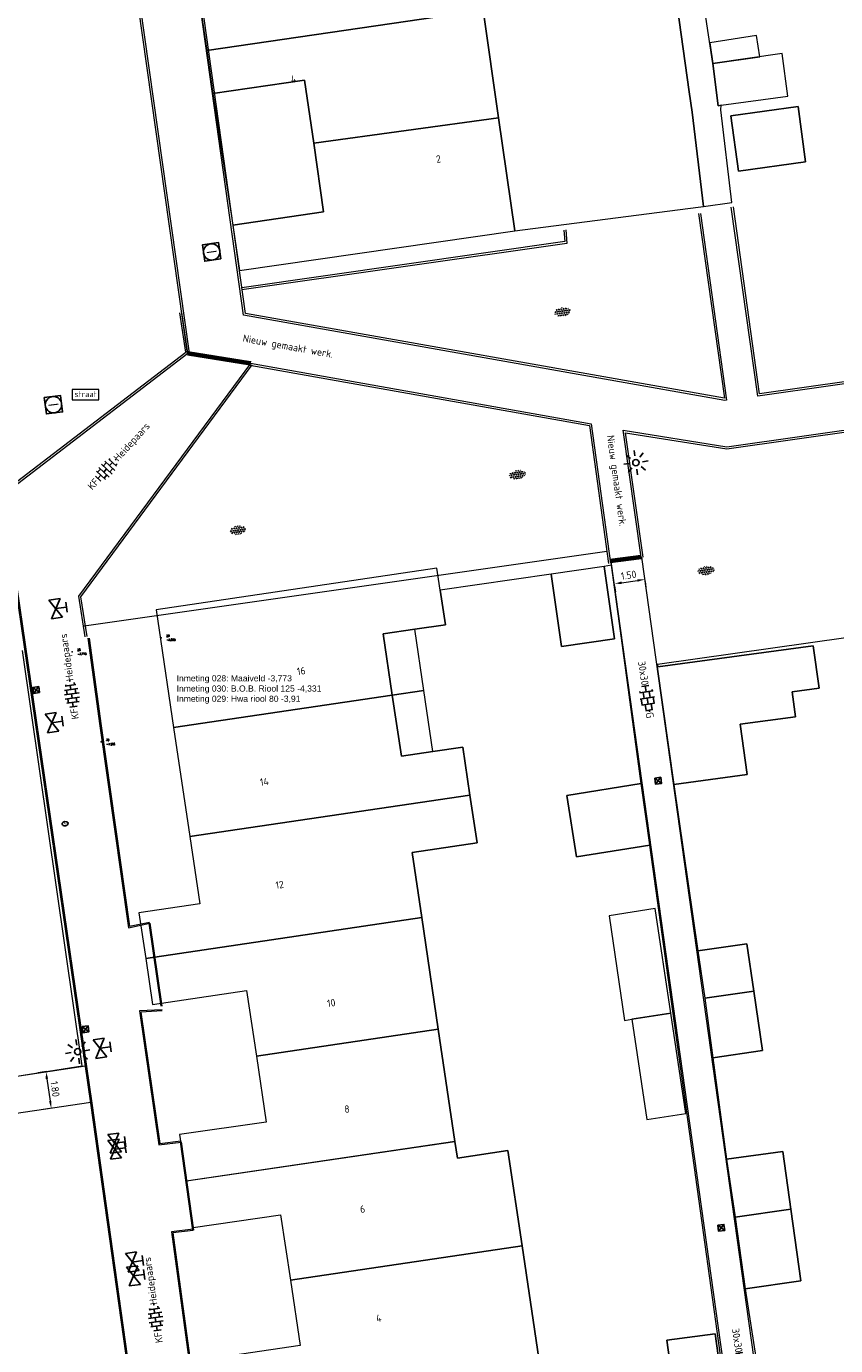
# Model space of a CAD drawing. Header units: metres. Extents: x 102746 to 103541, y 468531 to 469408.
# Tile 12 of 87: x 103071 to 103110, y 468798 to 468862. Entities that reach past the tile are written whole.
import ezdxf
from ezdxf.enums import TextEntityAlignment as Align

# ---------------------------------------------------------------- set-up
doc = ezdxf.new("R2010")
doc.units = ezdxf.units.M
doc.linetypes.add('VH-OPSLUITBAND_100X200', pattern=[16, 8, -2, 4, -2])
doc.linetypes.add('VH-OPSLUITBAND_60X200', pattern=[12, 6, -2, 2, -2])
doc.layers.get('0').update_dxf_attribs({"lineweight": 25})
for name, color, linetype, lineweight in [('B-RO-GR-SIERPLANTSOEN-S', 90, 'Continuous', 25), ('B-RO-IE-MEUBILAIR_WEGMEUBILAIR-S', 7, 'Continuous', 25), ('B-RO-KG-GRENS_WERK_WERKGEBIED-G', 241, 'KL-GAS-AL-N', 70), ('B-RO-KL-WATER_HULPSTUK-S', 170, 'Continuous', 25), ('B-RO-OG-BEBOUWING-G', 7, 'Continuous', 35), ('B-RO-OG-BGT-G', 253, 'Continuous', 13), ('B-RO-RI-GWA_RIOOLPUT-S', 30, 'Continuous', 25), ('B-RO-RI-HWA_KOLK-S', 150, 'Continuous', 25), ('B-RO-VH-KANTOPSLUITING_ACHTERKANTBAND-G', 253, 'Continuous', 18), ('B-RO-VH-KANTOPSLUITING_OPSLUITBAND_100X200-G', 150, 'VH-OPSLUITBAND_100X200', 18), ('B-RO-VH-KANTOPSLUITING_OPSLUITBAND_60X200-G', 150, 'VH-OPSLUITBAND_60X200', 18), ('B-RO-VH-VERHARDING-G', 252, 'Continuous', 18), ('B-RO-VH-VERHARDING_BETONSTRAATSTEEN-S', 252, 'Continuous', 25), ('B-RO-VH-VERHARDING_TEGEL_BETON-S', 252, 'Continuous', 25), ('CALQUE_PTTOPO_ALT', 7, 'Continuous', 0), ('CALQUE_PTTOPO_MAT', 7, 'Continuous', 0), ('PTTOPO', 7, 'Continuous', 0), ('X-XX-AL-M', 7, 'Continuous', 18), ('X-XX-AL-T18', 7, 'Continuous', 18)]:
    doc.layers.add(name, color=color, linetype=linetype, lineweight=lineweight)
doc.styles.add('ARIAL', font='arial.ttf')
doc.styles.add('NLCS-ISO', font='txt')
doc.styles.add('NLCS-ISO-M200-T18', font='txt', dxfattribs={"height": 0.36})
doc.styles.add('Style-STANDARD', font='STANDARD.shx')
doc.linetypes.add('KL-GAS-AL-N', pattern='A,7,-0.5,[69,NLCS.shx,S=0.5,R=0,X=0.75,Y=0],-2', length=9.5)
doc.dimstyles.new('NLCS-M200-T18-PIJL_L2_H1', dxfattribs={"dimscale": 0.2, "dimtxt": 2.5, "dimasz": 1.8, "dimexe": 2, "dimexo": 2, "dimgap": 0.7, "dimtad": 1, "dimzin": 0, "dimdsep": 46, "dimtxsty": 'NLCS-ISO-M200-T18', "dimcen": 0, "dimdle": 2, "dimclrd": 256, "dimclre": 256, "dimclrt": 256, "dimadec": 1, "dimazin": 0, "dimtfac": 1, "dimtdec": 3, "dimtofl": 0, "dimtmove": 0, "dimatfit": 3, "dimfxl": 2, "dimfxlon": 1, "dimtfillclr": 256, "dimtolj": 1, "dimtzin": 0, "dimlwd": -1, "dimlwe": -1, "dimarcsym": 0})

# ---------------------------------------------------------------- blocks, each defined once
blk = doc.blocks.new('SIE-WEG_VERKEERSBORD_STRAATNAAM-SO')
at = {"color": 0, "linetype": 'ByBlock', "lineweight": 18}
blk.add_lwpolyline([(-3.25, -1.25), (3.25, -1.25), (3.25, 1.25), (-3.25, 1.25)], close=True, dxfattribs=at)
at = {"color": 0, "linetype": 'ByBlock', "lineweight": 18, "style": 'NLCS-ISO'}
blk.add_text('straat', height=1.5, dxfattribs=at).set_placement((0, 0.1518929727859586), align=Align.MIDDLE_CENTER)
blk = doc.blocks.new('B-SRI-KOLK_STRAAT_300X300-SO')
for p, q in [((-0.7500000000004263, 2.842170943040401e-13), (0.7499999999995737, 1.500000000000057)), ((0.7499999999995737, 2.842170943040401e-13), (-0.7500000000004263, 1.500000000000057))]:
    blk.add_line(p, q)
at = {"flags": 128}
blk.add_lwpolyline([(-0.7500000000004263, 2.842170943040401e-13), (0.7499999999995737, 2.842170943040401e-13), (0.7499999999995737, 1.500000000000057), (-0.7500000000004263, 1.500000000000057)], close=True, dxfattribs=at)
blk = doc.blocks.new('SKL-WTB_HULP_AFSLUITER_HANDB-SO')
for p, q in [((2.303946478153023, 1.373199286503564), (-2.303946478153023, -1.373199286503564)), ((-2.303946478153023, 1.373199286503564), (2.303946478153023, -1.373199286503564)), ((2.303946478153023, -1.373199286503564), (2.303946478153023, 1.373199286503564))]:
    blk.add_line(p, q)
at = {"ltscale": 0.1}
for p, q in [((-2.303946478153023, -1.373199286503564), (-2.303946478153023, 1.373199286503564)), ((-1.253844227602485, 2.619308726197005), (1.253844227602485, 2.619308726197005)), ((0, 0), (0, 2.619308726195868))]:
    blk.add_line(p, q, dxfattribs=at)
blk = doc.blocks.new('SIE-WEG_STRAATPOT_BRANDKRAAN-SO')
blk.add_ellipse((-4.547473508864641e-16, 0), major_axis=(-0.7288689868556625, 1.338866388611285e-16), ratio=0.6859943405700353)
at = {"style": 'NLCS-ISO'}
blk.add_text('BR', height=0.4, dxfattribs=at).set_placement((-0.2979630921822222, -0.1529624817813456))
blk = doc.blocks.new('SVH-BSS_KEIFORMAAT_HALFST_KL-SO')
for p, q in [((-3.149999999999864, -1.002284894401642), (-3.149999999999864, 0.8312019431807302)), ((-3.149999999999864, 0), (-2.099999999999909, 0)), ((-2.099999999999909, -1.587293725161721), (-2.099999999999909, 1.416210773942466)), ((-2.100000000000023, 1.049999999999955), (-1.050000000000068, 1.049999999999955)), ((-1.049999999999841, -1.832032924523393), (-1.049999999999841, 1.660949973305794)), ((-1.049999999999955, 0), (0, 0)), ((1.13686837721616e-13, -1.881463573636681), (1.13686837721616e-13, 1.71038062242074)), ((-1.13686837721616e-13, 1.049999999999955), (1.049999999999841, 1.049999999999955)), ((1.050000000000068, -1.753045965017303), (1.050000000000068, 1.581963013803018)), ((1.049999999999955, 0), (2.099999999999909, 0)), ((2.100000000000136, -1.39547945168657), (2.100000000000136, 1.224396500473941)), ((2.099999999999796, 1.049999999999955), (2.405710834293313, 1.049999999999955)), ((3.150000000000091, -0.2628407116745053), (3.150000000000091, 0.09175776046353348)), ((3.149999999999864, 0), (3.162673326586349, 0)), ((-2.100000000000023, -1.050000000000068), (-1.050000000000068, -1.050000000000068)), ((-1.13686837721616e-13, -1.050000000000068), (1.049999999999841, -1.050000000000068)), ((2.099999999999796, -1.050000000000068), (2.638053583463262, -1.050000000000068))]:
    blk.add_line(p, q)
at = {"style": 'NLCS-ISO'}
blk.add_attdef('FORMAAT', text='', height=1.8, dxfattribs=at).set_placement((-3.623289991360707, -0.08554147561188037), align=Align.MIDDLE_RIGHT)
blk.add_attdef('KLEUR', text='', height=1.8, dxfattribs=at).set_placement((3.166509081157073, -0.08554147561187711), align=Align.MIDDLE_LEFT)
at = {"style": 'NLCS-ISO', "flags": 1}
blk.add_attdef('FUNCTIE', text='', height=1.8, dxfattribs=at).set_placement((0.1159930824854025, -3.584775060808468), align=Align.MIDDLE_CENTER)
blk = doc.blocks.new('SVH-TEGEL_300X300_DUN_HALFST_KL-SO')
for p, q in [((-3.08021532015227, 0.7500000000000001), (-2.999999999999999, 0.7500000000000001)), ((-2.999999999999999, -0.8349495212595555), (-2.999999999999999, 0.834949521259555)), ((-2.999999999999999, 0), (-1.499999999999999, 0)), ((-1.83708385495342, 1.5), (-1.499999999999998, 1.5)), ((-1.499999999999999, -1.600165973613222), (-1.499999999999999, 1.600165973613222)), ((-1.499999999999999, 0.7500000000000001), (1.110223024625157e-15, 0.7500000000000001)), ((1.110223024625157e-15, -1.78372119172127), (1.110223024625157e-15, 1.78372119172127)), ((2.220446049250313e-15, 1.5), (1.500000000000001, 1.5)), ((0, 0), (1.500000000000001, 0)), ((1.500000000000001, -1.600165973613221), (1.500000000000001, 1.600165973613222)), ((1.500000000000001, 0.7500000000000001), (3, 0.7500000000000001)), ((3, -0.8349495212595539), (3, 0.8349495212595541)), ((3, 0), (3.39489953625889, 0)), ((-3.08021532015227, -0.7500000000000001), (-3, -0.7500000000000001)), ((-1.837083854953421, -1.5), (-1.499999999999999, -1.5)), ((-1.5, -0.7500000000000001), (0, -0.7500000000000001)), ((1.110223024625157e-15, -1.5), (1.500000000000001, -1.5)), ((1.499999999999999, -0.7500000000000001), (3, -0.7500000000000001))]:
    blk.add_line(p, q)
at = {"style": 'NLCS-ISO'}
blk.add_attdef('FORMAAT', text='', height=1.8, dxfattribs=at).set_placement((-3.18021532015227, -2.887924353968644e-16), align=Align.MIDDLE_RIGHT)
blk.add_attdef('KLEUR', text='', height=1.8, dxfattribs=at).set_placement((3.49489953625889, -6.891423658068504e-16), align=Align.MIDDLE_LEFT)
at = {"style": 'NLCS-ISO', "flags": 1}
blk.add_attdef('FUNCTIE', text='', height=1.8, dxfattribs=at).set_placement((0.1159930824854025, -3.584775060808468), align=Align.MIDDLE_CENTER)
blk = doc.blocks.new('SGR-SIERPLANTSOEN-SO')
at = {"ltscale": 0.1}
h = blk.add_hatch(dxfattribs=at)
h.set_pattern_fill('GR-SIERPLANTSOEN', color=256, scale=0.1, style=0, pattern_type=2)
h.set_pattern_definition([(30, (-2.066961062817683, -1.090504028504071), (0.2886752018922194, 0.4999998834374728), [0.2, -0.8]), (90, (-1.980358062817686, -1.140504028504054), (-0.288675, 0.5), [0.2, -0.8]), (150, (-1.893755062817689, -1.090504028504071), (-0.5773502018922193, 1.165625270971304e-07), [0.2, -0.8])])
edge = h.paths.add_edge_path()
edge.add_ellipse((0, 0), major_axis=(1.980358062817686, 0), ratio=0.5254120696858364, start_angle=0, end_angle=360, ccw=False)
at = {"ltscale": 0.1, "style": 'NLCS-ISO'}
blk.add_attdef('TYPE', text='', height=0.5, dxfattribs=at).set_placement((3.470943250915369, -0.01606055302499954), align=Align.MIDDLE_CENTER)
blk = doc.blocks.new('B-SIE-WEG_LICHTMAST_SPOT-SO')
for p, q in [((-3.000000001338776, 4.656612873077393e-09), (-1.624763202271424, 2.328306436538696e-09)), ((-2.121320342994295, 2.121320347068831), (-1.148881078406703, 1.148881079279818)), ((-8.731149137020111e-10, 1.624763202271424), (-2.91038304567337e-10, 3.000000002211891)), ((1.148881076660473, 1.148881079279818), (2.121320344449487, 2.121320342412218)), ((-2.121320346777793, -2.121320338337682), (-1.148881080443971, -1.148881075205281)), ((-3.783497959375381e-09, -2.999999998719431), (-2.91038304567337e-09, -1.624763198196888)), ((1.148881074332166, -1.148881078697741), (2.12132034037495, -2.121320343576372)), ((1.624763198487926, -1.746229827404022e-09), (2.99999999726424, -1.164153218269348e-09))]:
    blk.add_line(p, q)
blk.add_circle((0, 0), 0.7698654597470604)
at = {"style": 'NLCS-ISO'}
blk.add_attdef('TYPE', text='', height=1.8, dxfattribs=at).set_placement((-2.91038304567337e-10, 3.000000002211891), align=Align.BOTTOM_CENTER)
blk = doc.blocks.new('*D230')
at = {"layer": 'Defpoints', "color": 0, "transparency": 16777216}
for p in [(103073.491863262, 468811.451650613, -3.71768039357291), (103073.7535412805, 468809.653458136, -3.71768039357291), (103071.8192529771, 468809.3719750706)]:
    blk.add_point(p, dxfattribs=at)
at = {"layer": 'X-XX-AL-M', "transparency": 16777216}
for p, q in [((103071.5853411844, 468811.1742081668), (103071.1617442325, 468811.1125651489)), ((103071.6094171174, 468810.8139198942), (103071.7674108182, 468809.7282227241)), ((103071.847019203, 468809.3760156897), (103071.4234222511, 468809.3143726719))]:
    blk.add_line(p, q, dxfattribs=at)
for points in [[(103071.6687917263, 468810.822560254), (103071.5500425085, 468810.8052795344), (103071.5575749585, 468811.1701675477)], [(103071.8267854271, 468809.7368630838), (103071.7080362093, 468809.7195823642), (103071.8192529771, 468809.3719750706)]]:
    blk.add_solid(points, dxfattribs=at)
at = {"layer": 'X-XX-AL-M', "transparency": 16777216, "insert": (103072.0050785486, 468810.3171532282), "char_height": 0.36, "attachment_point": 5, "rotation": 278.2797229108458, "style": 'NLCS-ISO-M200-T18'}
blk.add_mtext('\\A1;1.80', dxfattribs=at)
blk = doc.blocks.new('*D233')
at = {"layer": 'Defpoints', "color": 0, "transparency": 16777216}
for p in [(103099.1904061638, 468836.0928307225, -3.71632373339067), (103100.6759114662, 468836.3008547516, -3.71632373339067), (103100.8283676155, 468835.2121612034)]:
    blk.add_point(p, dxfattribs=at)
at = {"layer": 'X-XX-AL-M', "transparency": 16777216}
for p, q in [((103099.3568260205, 468834.9044219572), (103099.3983353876, 468834.608002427)), ((103099.6993835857, 468835.0540629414), (103100.471846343, 468835.1622354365)), ((103100.8423313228, 468835.1124459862), (103100.8838406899, 468834.8160264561))]:
    blk.add_line(p, q, dxfattribs=at)
for points in [[(103099.6910626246, 468835.1134831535), (103099.7077045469, 468834.9946427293), (103099.3428623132, 468835.0041371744)], [(103100.4635253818, 468835.2216556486), (103100.4801673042, 468835.1028152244), (103100.8283676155, 468835.2121612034)]]:
    blk.add_solid(points, dxfattribs=at)
at = {"layer": 'X-XX-AL-M', "transparency": 16777216, "insert": (103100.0412365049, 468835.4250569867), "char_height": 0.36, "attachment_point": 5, "rotation": 7.971626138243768, "style": 'NLCS-ISO-M200-T18'}
blk.add_mtext('\\A1;1.50', dxfattribs=at)
blk = doc.blocks.new('SRI-PUT_INSPECTIE-SO')
at = {"lineweight": -3, "flags": 128}
blk.add_lwpolyline([(-1.999999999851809, -2.000000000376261), (2.000000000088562, -2.000000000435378), (2.000000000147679, 1.999999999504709), (-2.00000000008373, 1.999999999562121)], close=True, dxfattribs=at)
at = {"lineweight": -3, "ltscale": 1.5}
blk.add_circle((0, -7.105427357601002e-14), 1.999999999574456, dxfattribs=at)
at = {"ltscale": 0.1, "style": 'NLCS-ISO'}
blk.add_text('I', height=2.5, dxfattribs=at).set_placement((-0.002795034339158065, -0.007140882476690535), align=Align.MIDDLE_CENTER)
blk = doc.blocks.new('PTTOPO')
at = {"layer": 'PTTOPO'}
blk.add_point((0, 0), dxfattribs=at)
at = {"layer": 'CALQUE_PTTOPO_ALT', "style": 'Style-STANDARD', "width": 0.8}
blk.add_attdef('ALT', text='', height=0.09999999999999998, dxfattribs=at).set_placement((0.25, -0.1), align=Align.MIDDLE_LEFT)
at = {"layer": 'CALQUE_PTTOPO_MAT', "style": 'Style-STANDARD', "width": 0.8}
blk.add_attdef('MAT', text='', height=0.09999999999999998, dxfattribs=at).set_placement((0.25, 0.1), align=Align.MIDDLE_LEFT)

msp = doc.modelspace()

# ---------------------------------------------------------------- linework, layer by layer
at = {"layer": 'B-RO-KG-GRENS_WERK_WERKGEBIED-G', "flags": 128}
for points, elevation in [([(103078.498904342, 468846.27665584), (103081.54782635, 468845.7777218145)], -3.85549843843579), ([(103099.1415857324, 468836.1298605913), (103100.6494119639, 468836.3205570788)], -3.70753310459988)]:
    msp.add_lwpolyline(points, dxfattribs=dict(at, elevation=elevation))
at = {"layer": 'B-RO-OG-BEBOUWING-G', "linetype": 'Continuous'}
for points in [[(103076.626194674, 468818.420257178, -2.38234665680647), (103077.206277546, 468814.363112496, -3.467137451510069)], [(103078.151257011, 468807.739178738, -1.88181518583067), (103078.761579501, 468803.427041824, -1.93520341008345)]]:
    msp.add_polyline3d(points, dxfattribs=at)
at = {"layer": 'B-RO-OG-BGT-G', "color": 252, "flags": 128}
for points in [[(103092.928, 468863.02), (103093.684, 468857.769), (103094.479, 468852.253), (103103.44, 468853.404), (103103.704, 468853.441), (103103.148, 468858.041), (103103.008, 468859.045), (103098.3950392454, 468892.1024575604)], [(103099.703, 468892.291), (103098.3950392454, 468892.1024575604), (103103.008, 468859.045), (103103.148, 468858.041), (103103.704, 468853.441), (103105.088, 468853.636), (103104.547, 468858.162), (103104.567, 468858.38), (103104.422, 468858.36), (103104.163, 468860.416), (103103.186, 468866.902), (103102.91, 468868.906), (103102.692, 468870.492), (103102.917, 468870.521), (103101.679, 468879.624), (103101.327, 468882.116), (103101.34, 468882.118), (103100.258, 468890.332)], [(103104.8249398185, 468795.1915537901), (103101.077, 468822.233), (103097.499, 468821.664), (103097.022, 468824.665), (103100.649, 468825.242), (103099.686, 468832.351), (103099.197, 468835.91), (103098.845, 468835.839), (103099.356, 468832.311), (103096.754, 468831.936), (103096.25, 468835.464), (103090.833, 468834.683), (103091.083, 468833.002), (103089.583, 468832.78), (103088.047, 468832.552), (103088.49, 468829.566), (103088.933, 468826.579), (103090.468, 468826.807), (103091.936, 468827.024), (103092.283, 468824.681), (103092.631, 468822.337), (103089.455, 468821.865), (103089.927, 468818.689), (103090.736, 468813.236), (103091.551, 468807.751), (103091.671, 468806.942), (103094.144, 468807.309), (103094.834, 468802.661), (103095.652, 468797.151)], [(103112.618, 468832.636), (103101.455, 468831.062), (103101.469, 468830.943), (103109.066, 468831.977), (103109.349, 468829.9), (103108.037, 468829.722), (103108.203, 468828.508), (103105.497, 468828.14), (103105.832, 468825.68), (103102.2483882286, 468825.1920019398), (103103.4186427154, 468817.0705166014), (103105.826, 468817.418), (103106.162, 468815.094), (103106.582, 468812.196), (103104.1595087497, 468811.844609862), (103104.8307279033, 468806.889854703), (103107.587, 468807.271), (103107.976, 468804.446), (103108.46, 468800.939), (103105.7342418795, 468800.5462896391), (103106.558, 468795.303), (103106.8450530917, 468793.1533116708), (103118.065, 468794.841)], [(103067.136, 468810.48), (103073.328, 468811.443), (103070.42, 468831.738)]]:
    msp.add_lwpolyline(points, dxfattribs=at)
for points in [[(103083.221, 468867.033), (103083.673, 468863.892), (103079.105, 468863.234), (103079.42, 468861.049), (103092.928, 468863.02), (103092.168, 468868.294)], [(103093.684, 468857.769), (103092.928, 468863.02), (103079.42, 468861.049), (103079.721, 468858.958), (103084.205, 468859.604), (103084.648, 468856.533)], [(103106.448, 468860.751), (103106.293, 468861.782), (103104.009, 468861.438), (103104.163, 468860.416)], [(103104.163, 468860.416), (103104.422, 468858.36), (103104.567, 468858.38), (103107.824, 468858.828), (103107.543, 468860.912)], [(103080.702, 468852.529), (103085.133, 468853.167), (103084.648, 468856.533), (103084.205, 468859.604), (103079.721, 468858.958)], [(103105.413, 468855.163), (103105.041, 468857.871), (103108.321, 468858.322), (103108.693, 468855.613)], [(103108.321, 468858.322), (103105.041, 468857.871), (103105.413, 468855.163), (103108.693, 468855.613)], [(103094.479, 468852.253), (103093.684, 468857.769), (103084.648, 468856.533), (103085.133, 468853.167), (103080.702, 468852.529), (103081.021, 468850.315)], [(103077.798, 468827.979), (103088.49, 468829.566), (103088.047, 468832.552), (103089.583, 468832.78), (103091.083, 468833.002), (103090.833, 468834.683), (103090.703, 468835.555), (103090.671, 468835.769), (103076.944, 468833.732), (103077.093, 468832.731)], [(103096.25, 468835.464), (103096.754, 468831.936), (103099.356, 468832.311), (103098.845, 468835.839)], [(103088.047, 468832.552), (103088.49, 468829.566), (103090.026, 468829.794), (103089.583, 468832.78)], [(103108.203, 468828.508), (103108.037, 468829.722), (103109.349, 468829.9), (103109.066, 468831.977), (103101.469, 468830.943), (103101.436, 468830.938), (103102.2483882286, 468825.1920019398), (103105.832, 468825.68), (103105.497, 468828.14)], [(103088.49, 468829.566), (103077.798, 468827.979), (103078.59, 468822.648), (103092.283, 468824.681), (103091.936, 468827.024), (103090.468, 468826.807), (103088.933, 468826.579)], [(103090.468, 468826.807), (103090.026, 468829.794), (103088.49, 468829.566), (103088.933, 468826.579)], [(103101.077, 468822.233), (103101.0725372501, 468822.2531652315), (103100.649, 468825.242), (103097.022, 468824.665), (103097.499, 468821.664)], [(103092.283, 468824.681), (103078.59, 468822.648), (103079.077, 468819.364), (103076.107, 468818.922), (103076.439, 468816.687), (103089.927, 468818.689), (103089.455, 468821.865), (103092.631, 468822.337)], [(103089.927, 468818.689), (103076.439, 468816.687), (103076.771, 468814.452), (103081.369, 468815.135), (103081.847, 468811.917), (103090.736, 468813.236)], [(103099.085, 468818.776), (103099.842, 468813.672), (103100.204, 468813.725), (103102.103, 468814.02), (103101.345, 468819.139)], [(103103.4186427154, 468817.0705166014), (103103.4186427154, 468817.0705166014), (103103.7637311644, 468814.748095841), (103106.162, 468815.094), (103105.826, 468817.418)], [(103106.162, 468815.094), (103103.7637311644, 468814.748095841), (103104.1595087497, 468811.844609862), (103104.1595087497, 468811.844609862), (103106.582, 468812.196)], [(103102.83, 468809.115), (103102.103, 468814.02), (103100.204, 468813.725), (103100.93, 468808.833)], [(103091.551, 468807.751), (103090.736, 468813.236), (103081.847, 468811.917), (103082.325, 468808.698), (103078.093926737, 468808.0902593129), (103078.4299267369, 468805.8242593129)], [(103091.671, 468806.942), (103091.551, 468807.751), (103078.4144089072, 468805.8224106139), (103078.7514089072, 468803.5564106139), (103083.032, 468804.171), (103083.506, 468800.979), (103094.834, 468802.661), (103094.144, 468807.309)], [(103105.243181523, 468804.0521582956), (103107.976, 468804.446), (103107.587, 468807.271), (103104.8307279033, 468806.889854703)], [(103107.976, 468804.446), (103105.243181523, 468804.0521582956), (103105.7342418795, 468800.5462896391), (103108.46, 468800.939)], [(103095.652, 468797.151), (103094.834, 468802.661), (103083.506, 468800.979), (103083.98, 468797.788), (103079.6820674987, 468797.14926913), (103079.9945460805, 468794.8261113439)], [(103104.707, 468795.183), (103102.349, 468794.86), (103101.914, 468798.038), (103104.272, 468798.361)], [(103104.707, 468795.183), (103104.272, 468798.361), (103101.914, 468798.038), (103102.349, 468794.86)]]:
    msp.add_lwpolyline(points, close=True, dxfattribs=at)
at = {"layer": 'B-RO-VH-KANTOPSLUITING_ACHTERKANTBAND-G', "linetype": 'Continuous'}
for points, elevation in [([(103103.562067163, 468853.09927262), (103104.833489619, 468843.98021333), (103104.739972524, 468843.962142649), (103081.219127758, 468848.118035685), (103075.625967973, 468888.072001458), (103078.505489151, 468888.416384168)], -3.68995980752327), ([(103073.301736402, 468883.49708391), (103078.554335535, 468846.271735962)], -3.78381673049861), ([(103116.919769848, 468848.654087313), (103117.355482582, 468845.731800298), (103106.351093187, 468844.172761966), (103105.060667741, 468853.405915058)], -3.65381404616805), ([(103096.873070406, 468852.283573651), (103096.920076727, 468851.719257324), (103081.127678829, 468849.469024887)], -3.63536837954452), ([(103070.184101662, 468839.899434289), (103078.498904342, 468846.27665584), (103078.207619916, 468848.254492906)], -3.85549843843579), ([(103081.549929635, 468845.7604231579), (103073.143648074, 468834.397571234), (103073.461847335, 468832.40879246)], -3.71282753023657), ([(103081.549833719, 468845.77738162), (103098.217485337, 468842.817700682), (103099.157669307, 468836.013461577)], -3.70753310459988), ([(103100.65292953, 468836.295658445), (103099.775916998, 468842.503477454), (103104.849293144, 468841.696065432), (103127.75017668, 468844.955487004)], -3.69745843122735), ([(103076.746757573, 468771.86589458), (103074.047044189, 468790.399220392), (103076.464992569, 468790.729030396), (103073.817379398, 468809.63142627), (103069.741657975, 468837.638867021)], -3.76949546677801), ([(103073.435131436, 468832.949418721), (103098.978221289, 468836.591203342)], -3.80132520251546), ([(103073.613437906, 468832.337350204), (103074.197825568, 468828.054057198), (103075.595571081, 468818.1979317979), (103076.639298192, 468818.412991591)], -3.75069895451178), ([(103077.232848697, 468814.189555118), (103076.135398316, 468814.13221461), (103077.073967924, 468807.591340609), (103078.161902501, 468807.725623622)], -3.70056688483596), ([(103078.74845828, 468803.468501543), (103077.69997517, 468803.334895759), (103078.573323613, 468796.872971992), (103079.656693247, 468797.033317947)], -3.7040073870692)]:
    msp.add_lwpolyline(points, dxfattribs=dict(at, elevation=elevation))
at = {"layer": 'B-RO-VH-KANTOPSLUITING_OPSLUITBAND_100X200-G', "linetype": 'Continuous'}
for points, elevation in [([(103103.4630251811, 468853.0854637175), (103104.7204012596, 468844.0671496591), (103081.308087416, 468848.2038663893), (103075.7391469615, 468887.9848247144), (103078.5173642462, 468888.3170917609)], -3.689959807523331), ([(103073.2027172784, 468883.4831120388), (103078.4553164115, 468846.257764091)], -3.78381673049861), ([(103116.8208631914, 468848.6393403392), (103117.2417213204, 468845.816681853), (103106.4362631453, 468844.2858269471), (103105.1597051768, 468853.4197565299)], -3.65381404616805), ([(103096.9727252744, 468852.2918746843), (103097.0275612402, 468851.6335625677), (103081.1417851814, 468849.3700248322)], -3.63536837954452), ([(103070.1232432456, 468839.9787832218), (103078.3914076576, 468846.3202345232), (103078.1086870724, 468848.2399226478)], -3.85549843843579), ([(103081.6303213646, 468845.7009490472), (103073.2490308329, 468834.3718777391), (103073.5605914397, 468832.4245912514)], -3.71282753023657), ([(103081.564227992, 468845.8851901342), (103081.532737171, 468845.678853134), (103098.1283827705, 468842.7319583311), (103099.0586104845, 468835.9997740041)], -3.70753310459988), ([(103100.7519462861, 468836.3096470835), (103099.893867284, 468842.3834475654), (103104.8484615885, 468841.5949393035), (103127.7642674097, 468844.8564847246)], -3.69745843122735)]:
    msp.add_lwpolyline(points, dxfattribs=dict(at, elevation=elevation))
at = {"layer": 'B-RO-VH-KANTOPSLUITING_OPSLUITBAND_60X200-G', "linetype": 'Continuous'}
for points in [[(103076.6873841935, 468771.857245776, -3.76949546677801), (103073.978943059, 468790.4504869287, -3.74630431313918), (103076.3972198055, 468790.780341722, -3.79316113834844), (103073.7579816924, 468809.6229446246, -3.84863729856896), (103069.6822833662, 468837.6302266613, -3.84279799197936)], [(103073.6728871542, 468832.3454611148, -3.75069895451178), (103074.2572534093, 468828.0623250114, -3.7231624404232), (103075.6460099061, 468818.2695851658, -3.7600100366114), (103076.6271895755, 468818.4717570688, -3.63669488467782)], [(103077.2359793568, 468814.1296368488, -3.70056688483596), (103076.2041189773, 468814.0757233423, -3.71176171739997), (103077.125003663, 468807.6580952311, -3.7164253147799), (103078.1545525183, 468807.785171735, -3.6704108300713)], [(103078.7560426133, 468803.4089828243, -3.7040073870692), (103077.7675319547, 468803.2830191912, -3.71492821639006), (103078.6246449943, 468796.9412215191, -3.73704368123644), (103079.6479085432, 468797.0926713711, -3.67556498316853)]]:
    msp.add_polyline3d(points, dxfattribs=at)
at = {"layer": 'B-RO-VH-VERHARDING-G', "flags": 128}
for points, elevation in [([(103099.1904061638, 468836.0928307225), (103100.6759114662, 468836.3008547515), (103106.7339434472, 468793.0402820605), (103105.2484381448, 468792.8322580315)], -3.71632373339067), ([(103012.6816051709, 468797.4087457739), (103012.3574629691, 468799.4329571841), (103024.9615650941, 468801.4512846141), (103025.0503464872, 468800.9160216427), (103038.3265210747, 468802.9667029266), (103037.8729984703, 468806.0108776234), (103033.8782077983, 468832.2220261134), (103035.6729931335, 468832.4768365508), (103037.6365486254, 468819.4194849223), (103037.3533185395, 468819.3763183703), (103039.3389334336, 468806.3480395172), (103042.6827749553, 468806.8145020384), (103073.491863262, 468811.451650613), (103073.7535412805, 468809.653458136), (103060.4159753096, 468807.6915812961), (103060.3754878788, 468807.9605786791), (103042.9060288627, 468805.3312091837), (103042.8910357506, 468805.3291564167), (103049.9992193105, 468758.9734287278), (103048.5167806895, 468758.7445712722), (103041.8378870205, 468802.0083018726), (103038.6250687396, 468801.4859312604), (103038.5755320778, 468801.4879669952)], -3.71768039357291)]:
    msp.add_lwpolyline(points, close=True, dxfattribs=dict(at, elevation=elevation))

# ---------------------------------------------------------------- block references
at = {"layer": 'B-RO-GR-SIERPLANTSOEN-S', "xscale": 0.2, "yscale": 0.2, "zscale": 0.2, "rotation": 7.963653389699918}
for p in [(103096.7951623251, 468848.2885825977), (103094.6116951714, 468840.3337978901), (103080.9209335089, 468837.6180774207), (103103.8268701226, 468835.6522127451)]:
    msp.add_blockref('SGR-SIERPLANTSOEN-SO', p, dxfattribs=at)
at = {"layer": 'B-RO-IE-MEUBILAIR_WEGMEUBILAIR-S', "xscale": 0.2, "yscale": 0.2, "zscale": 0.2}
for name, p, rotation in [('B-SIE-WEG_LICHTMAST_SPOT-SO', (103100.395, 468840.923, -3.659), 97.78072592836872), ('SIE-WEG_STRAATPOT_BRANDKRAAN-SO', (103072.497, 468823.28, -3.818), 7.498391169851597), ('B-SIE-WEG_LICHTMAST_SPOT-SO', (103073.114, 468812.141, -3.685), 8.286742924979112)]:
    msp.add_blockref(name, p, dxfattribs=dict(at, rotation=rotation))
at = {"layer": 'B-RO-KL-WATER_HULPSTUK-S', "xscale": 0.1999999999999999, "yscale": 0.1999999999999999, "zscale": 0.1999999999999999, "rotation": 277.7705364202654}
for p in [(103072.0397960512, 468833.7887960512, -3.775), (103071.8487960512, 468828.2157960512, -3.838), (103074.2017960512, 468812.3067960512, -3.814), (103074.9137960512, 468807.6707960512, -3.82), (103074.9211951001, 468807.3767960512, -3.811), (103075.7813881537, 468801.8643881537, -3.792), (103075.8387960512, 468801.1867960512, -3.801)]:
    msp.add_blockref('SKL-WTB_HULP_AFSLUITER_HANDB-SO', p, dxfattribs=at)
at = {"layer": 'B-RO-OG-BGT-G', "color": 252, "xscale": 0.2, "yscale": 0.2, "zscale": 0.2}
msp.add_blockref('SIE-WEG_VERKEERSBORD_STRAATNAAM-SO', (103073.498, 468844.239), dxfattribs=at)
at = {"layer": 'B-RO-RI-GWA_RIOOLPUT-S'}
for p, xscale, yscale, zscale, rotation in [((103079.66, 468851.216, -3.701), 0.1999999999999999, 0.1999999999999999, 0.1999999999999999, 98.13935915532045), ((103071.927, 468843.749, -3.843), 0.2, 0.2, 0.2, 277.2360816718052)]:
    msp.add_blockref('SRI-PUT_INSPECTIE-SO', p, dxfattribs=dict(at, xscale=xscale, yscale=yscale, zscale=zscale, rotation=rotation))
at = {"layer": 'B-RO-RI-HWA_KOLK-S'}
for p, xscale, yscale, zscale, rotation in [((103071.2292749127, 468829.8306287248, -3.76949546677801), 0.1999999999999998, 0.1999999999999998, 0.1999999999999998, 98.27972291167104), ((103101.337905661, 468825.3573673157, -3.725870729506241), 0.2, 0.2, 0.2, 277.9716261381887), ((103073.3446484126, 468813.2164186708, -3.76949546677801), 0.2, 0.2, 0.2, 278.2797229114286), ((103104.4190467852, 468803.5126244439, -3.745103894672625), 0.2, 0.2, 0.2, 277.9716261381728)]:
    msp.add_blockref('B-SRI-KOLK_STRAAT_300X300-SO', p, dxfattribs=dict(at, xscale=xscale, yscale=yscale, zscale=zscale, rotation=rotation))
at = {"layer": 'B-RO-VH-VERHARDING_BETONSTRAATSTEEN-S', "xscale": 0.2, "yscale": 0.2, "zscale": 0.2}
for p, rotation in [((103074.5244106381, 468840.6170275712), 47.75419001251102), ((103072.8039999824, 468829.6221289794), 98.12694785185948), ((103076.9024109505, 468799.1511121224), 98.12694785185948)]:
    msp.add_blockref('SVH-BSS_KEIFORMAAT_HALFST_KL-SO', p, dxfattribs=dict(at, rotation=rotation)).add_auto_attribs({'FORMAAT': 'KF', 'KLEUR': 'Heidepaars'})
at = {"layer": 'B-RO-VH-VERHARDING_TEGEL_BETON-S', "xscale": 0.2, "yscale": 0.2, "zscale": 0.2, "rotation": 278.8351654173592}
for p in [(103100.9500357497, 468829.4190393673), (103105.5402846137, 468796.8199580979)]:
    msp.add_blockref('SVH-TEGEL_300X300_DUN_HALFST_KL-SO', p, dxfattribs=at).add_auto_attribs({'FORMAAT': '30x30', 'KLEUR': 'G'})
at = {"layer": 'PTTOPO'}
for p, values in [((103077.1955754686, 468832.3639568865, -3.882927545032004), {'ALT': '-3.883', 'MAT': '29'}), ((103072.8441442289, 468831.675794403, -3.773322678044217), {'ALT': '-3.773', 'MAT': '28'}), ((103074.2530152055, 468827.2712690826, -4.206117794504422), {'ALT': '-4.206', 'MAT': '30'})]:
    msp.add_blockref('PTTOPO', p, dxfattribs=at).add_auto_attribs(values)

# ---------------------------------------------------------------- texts
at = {"insert": (103077.9446657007, 468830.5343490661), "char_height": 0.3, "attachment_point": 1, "style": 'ARIAL'}
msp.add_mtext('Inmeting 028: Maaiveld -3,773^JInmeting 030: B.O.B. Riool 125 -4,331^JInmeting 029: Hwa riool 80 -3,91^J', dxfattribs=at)
at = {"layer": 'B-RO-OG-BGT-G', "color": 252, "style": 'NLCS-ISO-M200-T18'}
for s, rotation, p in [('4', 8.2, (103083.661, 468859.663)), ('2', 8.2, (103090.747, 468855.757)), ('16', 8.4, (103084.038, 468830.741)), ('14', 8.5, (103082.235, 468825.332)), ('12', 8.4, (103082.983, 468820.294)), ('10', 8.4, (103085.504, 468814.521)), ('8', 8.4, (103086.274, 468809.338)), ('6', 8.4, (103087.034, 468804.451)), ('4', 8.4, (103087.826, 468799.123))]:
    msp.add_text(s, height=0.36, rotation=rotation, dxfattribs=at).set_placement(p, align=Align.MIDDLE)
at = {"layer": 'X-XX-AL-T18', "char_height": 0.36, "attachment_point": 1, "style": 'NLCS-ISO-M200-T18'}
for width, insert, rotation in [(5.897541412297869, (103081.2233704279, 468847.1893048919), 349.68507064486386), (5.897541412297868, (103099.332852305, 468842.2841973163), 277.96480809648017)]:
    msp.add_mtext_dynamic_manual_height_columns('Nieuw gemaakt werk.', width=width, gutter_width=1.8, heights=[0], dxfattribs=dict(at, insert=insert, rotation=rotation))

# ---------------------------------------------------------------- dimensions: what is measured, and where the dimension line sits
at = {"layer": 'X-XX-AL-M'}
dim = msp.add_aligned_dim(p1=(103099.1904061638, 468836.0928307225, -3.71632373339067), p2=(103100.6759114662, 468836.3008547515, -3.71632373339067), distance=-1.0993163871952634, dimstyle='NLCS-M200-T18-PIJL_L2_H1', dxfattribs=at)
dim.commit()
dim.dimension.update_dxf_attribs({"geometry": '*D233', "text_midpoint": (103100.0412365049, 468835.4250569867)})
dim = msp.add_aligned_dim(p1=(103073.4918632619, 468811.451650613, -3.71768039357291), p2=(103073.7535412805, 468809.653458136, -3.71768039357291), distance=-1.9546621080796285, text='1.80', dimstyle='NLCS-M200-T18-PIJL_L2_H1', dxfattribs=at)
dim.commit()
dim.dimension.update_dxf_attribs({"geometry": '*D230', "text_midpoint": (103072.0050785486, 468810.3171532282)})

doc.saveas('drawing.dxf')
